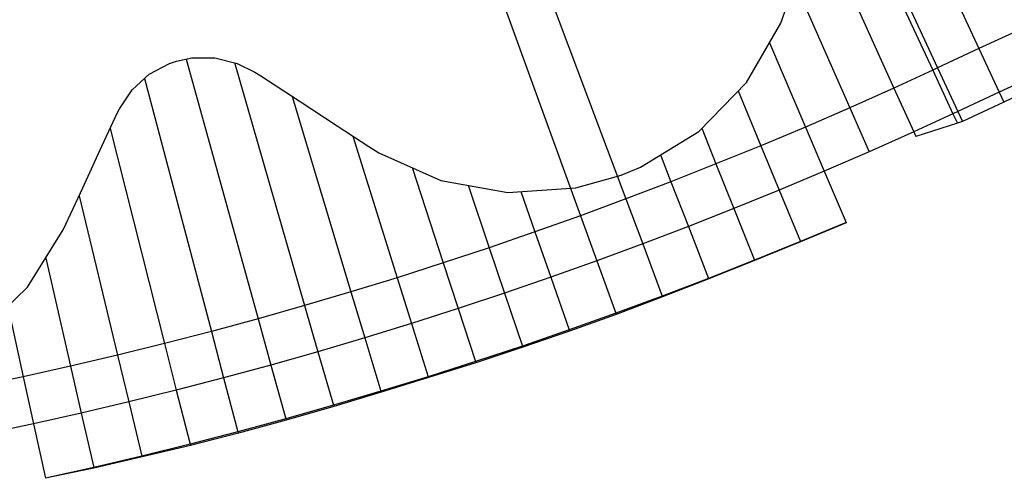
# Model space of a CAD drawing. Header units: metres. Extents: x 1075205 to 1080173, y 1572534 to 1573545.
# Tile 12 of 16: x 1078669 to 1079100, y 1572566 to 1572766. Entities that reach past the tile are written whole.
import ezdxf

# ---------------------------------------------------------------- set-up
doc = ezdxf.new("R2010")
doc.units = ezdxf.units.M
doc.header["$MEASUREMENT"] = 0
doc.layers.add('DaylightGeneral', color=161, linetype='Continuous')
doc.layers.add('Secc_valle', color=7, linetype='Continuous')

msp = doc.modelspace()

# ---------------------------------------------------------------- linework, layer by layer
msp.add_lwpolyline([(1078650.53, 1572628.66), (1078672.07, 1572649.46), (1078687.74, 1572674.52), (1078687.85, 1572674.77), (1078696.25, 1572692.92), (1078704.65, 1572711.07), (1078711.5, 1572725.88), (1078712.29, 1572727.54), (1078717.84, 1572735.85), (1078725.27, 1572742.58), (1078734.14, 1572747.32), (1078737.31, 1572748.39), (1078743.91, 1572749.76), (1078754.02, 1572749.79), (1078763.85, 1572747.37), (1078771.55, 1572743.52), (1078774.11, 1572741.85), (1078790.87, 1572730.93), (1078807.62, 1572720.01), (1078821.47, 1572710.99), (1078825.85, 1572708.24), (1078852.98, 1572696.15), (1078882.25, 1572690.92), (1078911.95, 1572692.87), (1078931.89, 1572698.42), (1078940.36, 1572701.94), (1078965.77, 1572717.62), (1078986.65, 1572739.04), (1079001.73, 1572764.91), (1079007.25, 1572780.78)])
at = {"layer": 'DaylightGeneral', "color": 161, "extrusion": (-0.031112, 0.064105, 0.997458)}
for p, q in [((1079115.41, 1572743.2, 72.17), (1079097.28, 1572734.76, 72.15)), ((1079117.34, 1572739.06, 72.5), (1079099.34, 1572730.33, 72.5)), ((1079097.28, 1572734.76, 72.15), (1079079.15, 1572726.32, 72.13)), ((1079097.28, 1572734.76, 72.15), (1079099.34, 1572730.33, 72.5)), ((1079097.28, 1572734.76, 72.15), (1079099.34, 1572730.33, 72.5)), ((1079099.34, 1572730.33, 72.5), (1079081.19, 1572721.93, 72.47)), ((1079079.15, 1572726.32, 72.13), (1079077.05, 1572725.35, 72.12)), ((1079079.15, 1572726.32, 72.13), (1079081.19, 1572721.93, 72.47)), ((1079079.15, 1572726.32, 72.13), (1079081.19, 1572721.93, 72.47)), ((1079077.05, 1572725.35, 72.12), (1079078.98, 1572721.2, 72.45)), ((1079081.19, 1572721.93, 72.47), (1079078.98, 1572721.2, 72.45))]:
    msp.add_line(p, q, dxfattribs=at)
at = {"layer": 'DaylightGeneral', "color": 161}
for p, q in [((1079077.05, 1572725.35, 72.12), (1079059.86, 1572717.45, 72.1)), ((1079078.98, 1572721.2, 72.45), (1079060.81, 1572715.34, 72.27)), ((1079077.05, 1572725.35, 72.12), (1079078.98, 1572721.2, 72.45)), ((1079059.86, 1572717.45, 72.1), (1079060.81, 1572715.34, 72.27)), ((1079020.69, 1572700.21, 72.06), (1079000.97, 1572691.92, 72.03)), ((1079020.69, 1572700.21, 72.06), (1079030.27, 1572677.77, 72.06)), ((1079000.97, 1572691.92, 72.03), (1078981.15, 1572683.85, 72.01)), ((1079000.97, 1572691.92, 72.03), (1079010.3, 1572669.37, 72.03)), ((1079000.97, 1572691.92, 72.03), (1079010.3, 1572669.37, 72.03)), ((1078981.15, 1572683.85, 72.01), (1078961.25, 1572676, 71.99)), ((1078981.15, 1572683.85, 72.01), (1078990.23, 1572661.2, 72.01)), ((1078981.15, 1572683.85, 72.01), (1078990.23, 1572661.2, 72.01)), ((1078961.25, 1572676, 71.99), (1078941.26, 1572668.37, 71.96)), ((1078961.25, 1572676, 71.99), (1078970.08, 1572653.25, 71.99)), ((1078961.25, 1572676, 71.99), (1078970.08, 1572653.25, 71.99)), ((1079030.27, 1572677.77, 72.06), (1079010.3, 1572669.37, 72.03)), ((1079030.27, 1572677.77, 72.06), (1079010.3, 1572669.37, 72.03)), ((1079030.32, 1572677.66, 72.02), (1079010.34, 1572669.28, 72)), ((1079030.27, 1572677.77, 72.06), (1079030.32, 1572677.66, 72.02)), ((1078941.26, 1572668.37, 71.96), (1078921.19, 1572660.96, 71.94)), ((1078941.26, 1572668.37, 71.96), (1078949.84, 1572645.52, 71.96)), ((1078941.26, 1572668.37, 71.96), (1078949.84, 1572645.52, 71.96)), ((1079010.3, 1572669.37, 72.03), (1078990.23, 1572661.2, 72.01)), ((1079010.3, 1572669.37, 72.03), (1079010.34, 1572669.28, 72)), ((1078921.19, 1572660.96, 71.94), (1078901.04, 1572653.78, 71.92)), ((1078921.19, 1572660.96, 71.94), (1078929.51, 1572638.02, 71.94)), ((1078921.19, 1572660.96, 71.94), (1078929.51, 1572638.02, 71.94)), ((1078990.23, 1572661.2, 72.01), (1078970.08, 1572653.25, 71.99)), ((1078990.23, 1572661.2, 72.01), (1078970.08, 1572653.25, 71.99)), ((1078990.25, 1572661.16, 72), (1078970.15, 1572653.06, 71.92)), ((1078990.23, 1572661.2, 72.01), (1078990.25, 1572661.16, 72)), ((1078901.04, 1572653.78, 71.92), (1078880.81, 1572646.82, 71.89)), ((1078901.04, 1572653.78, 71.92), (1078909.1, 1572630.75, 71.92)), ((1078901.04, 1572653.78, 71.92), (1078909.1, 1572630.75, 71.92)), ((1078970.08, 1572653.25, 71.99), (1078949.84, 1572645.52, 71.96)), ((1078970.08, 1572653.25, 71.99), (1078949.84, 1572645.52, 71.96)), ((1078970.15, 1572653.06, 71.92), (1078949.96, 1572645.19, 71.85)), ((1078970.08, 1572653.25, 71.99), (1078970.15, 1572653.06, 71.92)), ((1078970.08, 1572653.25, 71.99), (1078970.15, 1572653.06, 71.92)), ((1078880.81, 1572646.82, 71.89), (1078860.5, 1572640.08, 71.87)), ((1078880.81, 1572646.82, 71.89), (1078888.61, 1572623.7, 71.89)), ((1078880.81, 1572646.82, 71.89), (1078888.61, 1572623.7, 71.89)), ((1078949.84, 1572645.52, 71.96), (1078929.51, 1572638.02, 71.94)), ((1078949.84, 1572645.52, 71.96), (1078929.51, 1572638.02, 71.94)), ((1078949.96, 1572645.19, 71.85), (1078929.68, 1572637.54, 71.77)), ((1078949.84, 1572645.52, 71.96), (1078949.96, 1572645.19, 71.85)), ((1078949.84, 1572645.52, 71.96), (1078949.96, 1572645.19, 71.85)), ((1078860.5, 1572640.08, 71.87), (1078840.12, 1572633.57, 71.85)), ((1078860.5, 1572640.08, 71.87), (1078868.05, 1572616.88, 71.87)), ((1078860.5, 1572640.08, 71.87), (1078868.05, 1572616.88, 71.87)), ((1078929.51, 1572638.02, 71.94), (1078909.1, 1572630.75, 71.92)), ((1078929.51, 1572638.02, 71.94), (1078909.1, 1572630.75, 71.92)), ((1078929.68, 1572637.54, 71.77), (1078909.29, 1572630.2, 71.72)), ((1078929.51, 1572638.02, 71.94), (1078929.68, 1572637.54, 71.77)), ((1078929.51, 1572638.02, 71.94), (1078929.68, 1572637.54, 71.77)), ((1078840.12, 1572633.57, 71.85), (1078819.66, 1572627.29, 71.83)), ((1078840.12, 1572633.57, 71.85), (1078847.41, 1572610.29, 71.85)), ((1078840.12, 1572633.57, 71.85), (1078847.41, 1572610.29, 71.85)), ((1078909.1, 1572630.75, 71.92), (1078888.61, 1572623.7, 71.89)), ((1078909.1, 1572630.75, 71.92), (1078888.61, 1572623.7, 71.89)), ((1078909.1, 1572630.75, 71.92), (1078909.29, 1572630.2, 71.72)), ((1078909.1, 1572630.75, 71.92), (1078909.29, 1572630.2, 71.72)), ((1078819.66, 1572627.29, 71.83), (1078799.14, 1572621.24, 71.8)), ((1078819.66, 1572627.29, 71.83), (1078826.7, 1572603.93, 71.83)), ((1078819.66, 1572627.29, 71.83), (1078826.7, 1572603.93, 71.83)), ((1078909.29, 1572630.2, 71.72), (1078888.78, 1572623.2, 71.72)), ((1078888.61, 1572623.7, 71.89), (1078868.05, 1572616.88, 71.87)), ((1078888.61, 1572623.7, 71.89), (1078868.05, 1572616.88, 71.87)), ((1078888.78, 1572623.2, 71.72), (1078868.19, 1572616.43, 71.71)), ((1078888.61, 1572623.7, 71.89), (1078888.78, 1572623.2, 71.72)), ((1078888.61, 1572623.7, 71.89), (1078888.78, 1572623.2, 71.72)), ((1078799.14, 1572621.24, 71.8), (1078778.55, 1572615.41, 71.78)), ((1078799.14, 1572621.24, 71.8), (1078805.91, 1572597.8, 71.8)), ((1078799.14, 1572621.24, 71.8), (1078805.91, 1572597.8, 71.8)), ((1078778.55, 1572615.41, 71.78), (1078757.9, 1572609.82, 71.76)), ((1078778.55, 1572615.41, 71.78), (1078785.07, 1572591.9, 71.78)), ((1078778.55, 1572615.41, 71.78), (1078785.07, 1572591.9, 71.78)), ((1078868.05, 1572616.88, 71.87), (1078847.41, 1572610.29, 71.85)), ((1078868.05, 1572616.88, 71.87), (1078847.41, 1572610.29, 71.85)), ((1078868.19, 1572616.43, 71.71), (1078847.53, 1572609.89, 71.71)), ((1078868.05, 1572616.88, 71.87), (1078868.19, 1572616.43, 71.71)), ((1078868.05, 1572616.88, 71.87), (1078868.19, 1572616.43, 71.71)), ((1078757.9, 1572609.82, 71.76), (1078737.19, 1572604.45, 71.73)), ((1078757.9, 1572609.82, 71.76), (1078764.15, 1572586.23, 71.76)), ((1078757.9, 1572609.82, 71.76), (1078764.15, 1572586.23, 71.76)), ((1078847.41, 1572610.29, 71.85), (1078826.7, 1572603.93, 71.83)), ((1078847.41, 1572610.29, 71.85), (1078826.7, 1572603.93, 71.83)), ((1078847.53, 1572609.89, 71.71), (1078826.83, 1572603.47, 71.67)), ((1078847.41, 1572610.29, 71.85), (1078847.53, 1572609.89, 71.71)), ((1078847.41, 1572610.29, 71.85), (1078847.53, 1572609.89, 71.71)), ((1078737.19, 1572604.45, 71.73), (1078716.42, 1572599.32, 71.71)), ((1078737.19, 1572604.45, 71.73), (1078743.18, 1572580.8, 71.73)), ((1078737.19, 1572604.45, 71.73), (1078743.18, 1572580.8, 71.73)), ((1078826.7, 1572603.93, 71.83), (1078805.91, 1572597.8, 71.8)), ((1078826.7, 1572603.93, 71.83), (1078805.91, 1572597.8, 71.8)), ((1078826.83, 1572603.47, 71.67), (1078806.07, 1572597.25, 71.61)), ((1078826.7, 1572603.93, 71.83), (1078826.83, 1572603.47, 71.67)), ((1078826.7, 1572603.93, 71.83), (1078826.83, 1572603.47, 71.67)), ((1078716.42, 1572599.32, 71.71), (1078695.6, 1572594.41, 71.69)), ((1078716.42, 1572599.32, 71.71), (1078722.15, 1572575.6, 71.71)), ((1078716.42, 1572599.32, 71.71), (1078722.15, 1572575.6, 71.71)), ((1078805.91, 1572597.8, 71.8), (1078785.07, 1572591.9, 71.78)), ((1078805.91, 1572597.8, 71.8), (1078785.07, 1572591.9, 71.78)), ((1078806.07, 1572597.25, 71.61), (1078785.24, 1572591.26, 71.56)), ((1078805.91, 1572597.8, 71.8), (1078806.07, 1572597.25, 71.61)), ((1078805.91, 1572597.8, 71.8), (1078806.07, 1572597.25, 71.61)), ((1078695.6, 1572594.41, 71.69), (1078674.72, 1572589.74, 71.66)), ((1078695.6, 1572594.41, 71.69), (1078701.06, 1572570.63, 71.69)), ((1078695.6, 1572594.41, 71.69), (1078701.06, 1572570.63, 71.69)), ((1078785.07, 1572591.9, 71.78), (1078764.15, 1572586.23, 71.76)), ((1078785.07, 1572591.9, 71.78), (1078764.15, 1572586.23, 71.76)), ((1078785.07, 1572591.9, 71.78), (1078785.24, 1572591.26, 71.56)), ((1078785.07, 1572591.9, 71.78), (1078785.24, 1572591.26, 71.56)), ((1078674.72, 1572589.74, 71.66), (1078679.91, 1572565.9, 71.66)), ((1078785.24, 1572591.26, 71.56), (1078764.34, 1572585.55, 71.52)), ((1078764.15, 1572586.23, 71.76), (1078743.18, 1572580.8, 71.73)), ((1078764.15, 1572586.23, 71.76), (1078743.18, 1572580.8, 71.73)), ((1078764.34, 1572585.55, 71.52), (1078743.32, 1572580.24, 71.54)), ((1078764.15, 1572586.23, 71.76), (1078764.34, 1572585.55, 71.52)), ((1078764.15, 1572586.23, 71.76), (1078764.34, 1572585.55, 71.52)), ((1078743.18, 1572580.8, 71.73), (1078722.15, 1572575.6, 71.71)), ((1078743.18, 1572580.8, 71.73), (1078722.15, 1572575.6, 71.71)), ((1078743.32, 1572580.24, 71.54), (1078722.25, 1572575.17, 71.56)), ((1078743.18, 1572580.8, 71.73), (1078743.32, 1572580.24, 71.54)), ((1078743.18, 1572580.8, 71.73), (1078743.32, 1572580.24, 71.54)), ((1078722.15, 1572575.6, 71.71), (1078701.06, 1572570.63, 71.69)), ((1078722.15, 1572575.6, 71.71), (1078701.06, 1572570.63, 71.69)), ((1078722.25, 1572575.17, 71.56), (1078701.13, 1572570.33, 71.58)), ((1078722.15, 1572575.6, 71.71), (1078722.25, 1572575.17, 71.56)), ((1078722.15, 1572575.6, 71.71), (1078722.25, 1572575.17, 71.56)), ((1078701.06, 1572570.63, 71.69), (1078679.91, 1572565.9, 71.66)), ((1078701.06, 1572570.63, 71.69), (1078701.13, 1572570.33, 71.58))]:
    msp.add_line(p, q, dxfattribs=at)
at = {"layer": 'DaylightGeneral', "color": 161, "extrusion": (0.118364, -0.293252, 0.94868)}
for p, q in [((1079010.3, 1572669.37, 72.03), (1078990.23, 1572661.2, 72.01)), ((1079010.34, 1572669.28, 72), (1078990.25, 1572661.16, 72)), ((1079010.3, 1572669.37, 72.03), (1079010.34, 1572669.28, 72)), ((1078990.23, 1572661.2, 72.01), (1078990.25, 1572661.16, 72))]:
    msp.add_line(p, q, dxfattribs=at)
at = {"layer": 'DaylightGeneral', "color": 161, "extrusion": (0.068074, -0.308825, 0.94868)}
for p, q in [((1078701.06, 1572570.63, 71.69), (1078679.91, 1572565.9, 71.66)), ((1078701.06, 1572570.63, 71.69), (1078701.13, 1572570.33, 71.58)), ((1078701.13, 1572570.33, 71.58), (1078679.93, 1572565.85, 71.64)), ((1078679.91, 1572565.9, 71.66), (1078679.93, 1572565.85, 71.64))]:
    msp.add_line(p, q, dxfattribs=at)
at = {"layer": 'Secc_valle'}
for p, q in [((1078860.37, 1572883.88, 70.46), (1078933.88, 1572688.03, 70.46)), ((1078860.37, 1572883.88, 70.46), (1078933.88, 1572688.03, 70.46)), ((1078842.7, 1572877.36, 70.44), (1078914.03, 1572680.7, 70.44)), ((1078842.7, 1572877.36, 70.44), (1078914.03, 1572680.7, 70.44)), ((1079023.54, 1572840.33, 70.62), (1079068.19, 1572744.39, 70.62)), ((1079016.13, 1572813.88, 70.6), (1079051.18, 1572736.57, 70.6)), ((1079016.13, 1572813.88, 70.6), (1079051.18, 1572736.57, 70.6)), ((1079007.77, 1572782.69, 70.58), (1079031.86, 1572727.94, 70.58)), ((1079007.77, 1572782.69, 70.58), (1079031.86, 1572727.94, 70.58)), ((1078996.73, 1572756.33, 70.56), (1079012.45, 1572719.52, 70.56)), ((1078996.73, 1572756.33, 70.56), (1079012.45, 1572719.52, 70.56)), ((1078741.49, 1572749.26, 70.28), (1078772.95, 1572635.65, 70.28)), ((1078741.49, 1572749.26, 70.28), (1078772.95, 1572635.65, 70.28)), ((1078762.61, 1572747.68, 70.3), (1078793.31, 1572641.41, 70.3)), ((1078762.61, 1572747.68, 70.3), (1078793.31, 1572641.41, 70.3)), ((1079068.19, 1572744.39, 70.62), (1079051.18, 1572736.57, 70.6)), ((1079068.19, 1572744.39, 70.62), (1079051.18, 1572736.57, 70.6)), ((1079068.19, 1572744.39, 70.62), (1079077.05, 1572725.35, 72.12)), ((1078723.21, 1572740.72, 70.26), (1078752.52, 1572630.12, 70.26)), ((1078723.21, 1572740.72, 70.26), (1078752.52, 1572630.12, 70.26)), ((1078983.01, 1572735.3, 70.53), (1078992.94, 1572711.32, 70.53)), ((1078983.01, 1572735.3, 70.53), (1078992.94, 1572711.32, 70.53)), ((1079051.18, 1572736.57, 70.6), (1079031.86, 1572727.94, 70.58)), ((1079051.18, 1572736.57, 70.6), (1079031.86, 1572727.94, 70.58)), ((1079051.18, 1572736.57, 70.6), (1079059.86, 1572717.45, 72.1)), ((1079051.18, 1572736.57, 70.6), (1079059.86, 1572717.45, 72.1)), ((1078787.88, 1572732.87, 70.33), (1078813.61, 1572647.4, 70.33)), ((1078787.88, 1572732.87, 70.33), (1078813.61, 1572647.4, 70.33)), ((1079031.86, 1572727.94, 70.58), (1079012.45, 1572719.52, 70.56)), ((1079031.86, 1572727.94, 70.58), (1079012.45, 1572719.52, 70.56)), ((1079031.86, 1572727.94, 70.58), (1079040.32, 1572708.72, 72.08)), ((1079031.86, 1572727.94, 70.58), (1079040.32, 1572708.72, 72.08)), ((1079077.05, 1572725.35, 72.12), (1079059.86, 1572717.45, 72.1)), ((1078708.24, 1572718.83, 70.23), (1078732.04, 1572624.81, 70.23)), ((1078708.24, 1572718.83, 70.23), (1078732.04, 1572624.81, 70.23)), ((1078967.08, 1572718.96, 70.51), (1078973.34, 1572703.34, 70.51)), ((1078967.08, 1572718.96, 70.51), (1078973.34, 1572703.34, 70.51)), ((1079012.45, 1572719.52, 70.56), (1078992.94, 1572711.32, 70.53)), ((1079012.45, 1572719.52, 70.56), (1078992.94, 1572711.32, 70.53)), ((1079012.45, 1572719.52, 70.56), (1079020.69, 1572700.21, 72.06)), ((1079012.45, 1572719.52, 70.56), (1079020.69, 1572700.21, 72.06)), ((1079059.86, 1572717.45, 72.1), (1079040.32, 1572708.72, 72.08)), ((1078814.43, 1572715.57, 70.35), (1078833.84, 1572653.61, 70.35)), ((1078814.43, 1572715.57, 70.35), (1078833.84, 1572653.61, 70.35)), ((1078992.94, 1572711.32, 70.53), (1078973.34, 1572703.34, 70.51)), ((1078992.94, 1572711.32, 70.53), (1078973.34, 1572703.34, 70.51)), ((1078992.94, 1572711.32, 70.53), (1079000.97, 1572691.92, 72.03)), ((1078992.94, 1572711.32, 70.53), (1079000.97, 1572691.92, 72.03)), ((1079040.32, 1572708.72, 72.08), (1079020.69, 1572700.21, 72.06)), ((1078949.09, 1572707.33, 70.49), (1078953.65, 1572695.57, 70.49)), ((1078949.09, 1572707.33, 70.49), (1078953.65, 1572695.57, 70.49)), ((1078840.43, 1572701.75, 70.37), (1078854, 1572660.05, 70.37)), ((1078840.43, 1572701.75, 70.37), (1078854, 1572660.05, 70.37)), ((1078973.34, 1572703.34, 70.51), (1078953.65, 1572695.57, 70.49)), ((1078973.34, 1572703.34, 70.51), (1078953.65, 1572695.57, 70.49)), ((1078973.34, 1572703.34, 70.51), (1078981.15, 1572683.85, 72.01)), ((1078973.34, 1572703.34, 70.51), (1078981.15, 1572683.85, 72.01)), ((1079020.69, 1572700.21, 72.06), (1079000.97, 1572691.92, 72.03)), ((1078953.65, 1572695.57, 70.49), (1078933.88, 1572688.03, 70.46)), ((1078953.65, 1572695.57, 70.49), (1078933.88, 1572688.03, 70.46)), ((1078953.65, 1572695.57, 70.49), (1078961.25, 1572676, 71.99)), ((1078953.65, 1572695.57, 70.49), (1078961.25, 1572676, 71.99)), ((1078864.86, 1572694.03, 70.39), (1078874.08, 1572666.71, 70.39)), ((1078864.86, 1572694.03, 70.39), (1078874.08, 1572666.71, 70.39)), ((1078887.9, 1572691.29, 70.42), (1078894.1, 1572673.6, 70.42)), ((1078887.9, 1572691.29, 70.42), (1078894.1, 1572673.6, 70.42)), ((1079000.97, 1572691.92, 72.03), (1078981.15, 1572683.85, 72.01)), ((1078694.66, 1572689.48, 70.21), (1078711.49, 1572619.73, 70.21)), ((1078694.66, 1572689.48, 70.21), (1078711.49, 1572619.73, 70.21)), ((1078933.88, 1572688.03, 70.46), (1078914.03, 1572680.7, 70.44)), ((1078933.88, 1572688.03, 70.46), (1078914.03, 1572680.7, 70.44)), ((1078933.88, 1572688.03, 70.46), (1078941.26, 1572668.37, 71.96)), ((1078933.88, 1572688.03, 70.46), (1078941.26, 1572668.37, 71.96)), ((1078981.15, 1572683.85, 72.01), (1078961.25, 1572676, 71.99)), ((1078914.03, 1572680.7, 70.44), (1078894.1, 1572673.6, 70.42)), ((1078914.03, 1572680.7, 70.44), (1078894.1, 1572673.6, 70.42)), ((1078914.03, 1572680.7, 70.44), (1078921.19, 1572660.96, 71.94)), ((1078914.03, 1572680.7, 70.44), (1078921.19, 1572660.96, 71.94)), ((1078961.25, 1572676, 71.99), (1078941.26, 1572668.37, 71.96)), ((1078894.1, 1572673.6, 70.42), (1078874.08, 1572666.71, 70.39)), ((1078894.1, 1572673.6, 70.42), (1078874.08, 1572666.71, 70.39)), ((1078894.1, 1572673.6, 70.42), (1078901.04, 1572653.78, 71.92)), ((1078894.1, 1572673.6, 70.42), (1078901.04, 1572653.78, 71.92)), ((1078874.08, 1572666.71, 70.39), (1078854, 1572660.05, 70.37)), ((1078874.08, 1572666.71, 70.39), (1078854, 1572660.05, 70.37)), ((1078874.08, 1572666.71, 70.39), (1078880.81, 1572646.82, 71.89)), ((1078874.08, 1572666.71, 70.39), (1078880.81, 1572646.82, 71.89)), ((1078941.26, 1572668.37, 71.96), (1078921.19, 1572660.96, 71.94)), ((1078680.03, 1572662.19, 70.19), (1078690.9, 1572614.88, 70.19)), ((1078680.03, 1572662.19, 70.19), (1078690.9, 1572614.88, 70.19)), ((1078921.19, 1572660.96, 71.94), (1078901.04, 1572653.78, 71.92)), ((1078854, 1572660.05, 70.37), (1078833.84, 1572653.61, 70.35)), ((1078854, 1572660.05, 70.37), (1078833.84, 1572653.61, 70.35)), ((1078854, 1572660.05, 70.37), (1078860.5, 1572640.08, 71.87)), ((1078854, 1572660.05, 70.37), (1078860.5, 1572640.08, 71.87)), ((1078833.84, 1572653.61, 70.35), (1078813.61, 1572647.4, 70.33)), ((1078833.84, 1572653.61, 70.35), (1078813.61, 1572647.4, 70.33)), ((1078833.84, 1572653.61, 70.35), (1078840.12, 1572633.57, 71.85)), ((1078833.84, 1572653.61, 70.35), (1078840.12, 1572633.57, 71.85)), ((1078901.04, 1572653.78, 71.92), (1078880.81, 1572646.82, 71.89)), ((1078813.61, 1572647.4, 70.33), (1078793.31, 1572641.41, 70.3)), ((1078813.61, 1572647.4, 70.33), (1078793.31, 1572641.41, 70.3)), ((1078813.61, 1572647.4, 70.33), (1078819.66, 1572627.29, 71.83)), ((1078813.61, 1572647.4, 70.33), (1078819.66, 1572627.29, 71.83)), ((1078880.81, 1572646.82, 71.89), (1078860.5, 1572640.08, 71.87)), ((1078663.5, 1572641.19, 70.16), (1078670.24, 1572610.26, 70.16)), ((1078663.5, 1572641.19, 70.16), (1078670.24, 1572610.26, 70.16)), ((1078793.31, 1572641.41, 70.3), (1078772.95, 1572635.65, 70.28)), ((1078793.31, 1572641.41, 70.3), (1078772.95, 1572635.65, 70.28)), ((1078793.31, 1572641.41, 70.3), (1078799.14, 1572621.24, 71.8)), ((1078793.31, 1572641.41, 70.3), (1078799.14, 1572621.24, 71.8)), ((1078860.5, 1572640.08, 71.87), (1078840.12, 1572633.57, 71.85)), ((1078772.95, 1572635.65, 70.28), (1078752.52, 1572630.12, 70.26)), ((1078772.95, 1572635.65, 70.28), (1078752.52, 1572630.12, 70.26)), ((1078772.95, 1572635.65, 70.28), (1078778.55, 1572615.41, 71.78)), ((1078772.95, 1572635.65, 70.28), (1078778.55, 1572615.41, 71.78)), ((1078840.12, 1572633.57, 71.85), (1078819.66, 1572627.29, 71.83)), ((1078752.52, 1572630.12, 70.26), (1078732.04, 1572624.81, 70.23)), ((1078752.52, 1572630.12, 70.26), (1078732.04, 1572624.81, 70.23)), ((1078752.52, 1572630.12, 70.26), (1078757.9, 1572609.82, 71.76)), ((1078752.52, 1572630.12, 70.26), (1078757.9, 1572609.82, 71.76)), ((1078819.66, 1572627.29, 71.83), (1078799.14, 1572621.24, 71.8)), ((1078732.04, 1572624.81, 70.23), (1078711.49, 1572619.73, 70.21)), ((1078732.04, 1572624.81, 70.23), (1078711.49, 1572619.73, 70.21)), ((1078732.04, 1572624.81, 70.23), (1078737.19, 1572604.45, 71.73)), ((1078732.04, 1572624.81, 70.23), (1078737.19, 1572604.45, 71.73)), ((1078711.49, 1572619.73, 70.21), (1078690.9, 1572614.88, 70.19)), ((1078711.49, 1572619.73, 70.21), (1078690.9, 1572614.88, 70.19)), ((1078711.49, 1572619.73, 70.21), (1078716.42, 1572599.32, 71.71)), ((1078711.49, 1572619.73, 70.21), (1078716.42, 1572599.32, 71.71)), ((1078799.14, 1572621.24, 71.8), (1078778.55, 1572615.41, 71.78)), ((1078690.9, 1572614.88, 70.19), (1078670.24, 1572610.26, 70.16)), ((1078690.9, 1572614.88, 70.19), (1078670.24, 1572610.26, 70.16)), ((1078690.9, 1572614.88, 70.19), (1078695.6, 1572594.41, 71.69)), ((1078690.9, 1572614.88, 70.19), (1078695.6, 1572594.41, 71.69)), ((1078778.55, 1572615.41, 71.78), (1078757.9, 1572609.82, 71.76)), ((1078670.24, 1572610.26, 70.16), (1078649.54, 1572605.87, 70.14)), ((1078670.24, 1572610.26, 70.16), (1078649.54, 1572605.87, 70.14)), ((1078670.24, 1572610.26, 70.16), (1078674.72, 1572589.74, 71.66)), ((1078670.24, 1572610.26, 70.16), (1078674.72, 1572589.74, 71.66)), ((1078757.9, 1572609.82, 71.76), (1078737.19, 1572604.45, 71.73)), ((1078737.19, 1572604.45, 71.73), (1078716.42, 1572599.32, 71.71)), ((1078716.42, 1572599.32, 71.71), (1078695.6, 1572594.41, 71.69)), ((1078695.6, 1572594.41, 71.69), (1078674.72, 1572589.74, 71.66)), ((1078674.72, 1572589.74, 71.66), (1078653.79, 1572585.3, 71.64))]:
    msp.add_line(p, q, dxfattribs=at)
at = {"layer": 'Secc_valle', "extrusion": (-0.001055, -0.000490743, 0.999999)}
for p, q in [((1079039.27, 1572859.42, 70.65), (1079088.42, 1572753.8, 70.65)), ((1079039.27, 1572859.42, 70.65), (1079088.42, 1572753.8, 70.65)), ((1079024.84, 1572843.02, 70.63), (1079070.29, 1572745.36, 70.63)), ((1079024.84, 1572843.02, 70.63), (1079070.29, 1572745.36, 70.63)), ((1079023.54, 1572840.33, 70.62), (1079068.19, 1572744.39, 70.62)), ((1079106.55, 1572762.24, 70.67), (1079088.42, 1572753.8, 70.65)), ((1079088.42, 1572753.8, 70.65), (1079070.29, 1572745.36, 70.63)), ((1079070.29, 1572745.36, 70.63), (1079068.19, 1572744.39, 70.62))]:
    msp.add_line(p, q, dxfattribs=at)
at = {"layer": 'Secc_valle', "extrusion": (0.031112, -0.064105, -0.997458)}
for p, q in [((1079106.55, 1572762.24, 70.67), (1079088.42, 1572753.8, 70.65)), ((1079088.42, 1572753.8, 70.65), (1079070.29, 1572745.36, 70.63)), ((1079088.42, 1572753.8, 70.65), (1079097.28, 1572734.76, 72.15)), ((1079088.42, 1572753.8, 70.65), (1079097.28, 1572734.76, 72.15)), ((1079070.29, 1572745.36, 70.63), (1079068.19, 1572744.39, 70.62)), ((1079068.19, 1572744.39, 70.62), (1079077.05, 1572725.35, 72.12)), ((1079070.29, 1572745.36, 70.63), (1079079.15, 1572726.32, 72.13)), ((1079070.29, 1572745.36, 70.63), (1079079.15, 1572726.32, 72.13)), ((1079115.41, 1572743.2, 72.17), (1079097.28, 1572734.76, 72.15)), ((1079097.28, 1572734.76, 72.15), (1079079.15, 1572726.32, 72.13)), ((1079079.15, 1572726.32, 72.13), (1079077.05, 1572725.35, 72.12))]:
    msp.add_line(p, q, dxfattribs=at)

doc.saveas('drawing.dxf')
